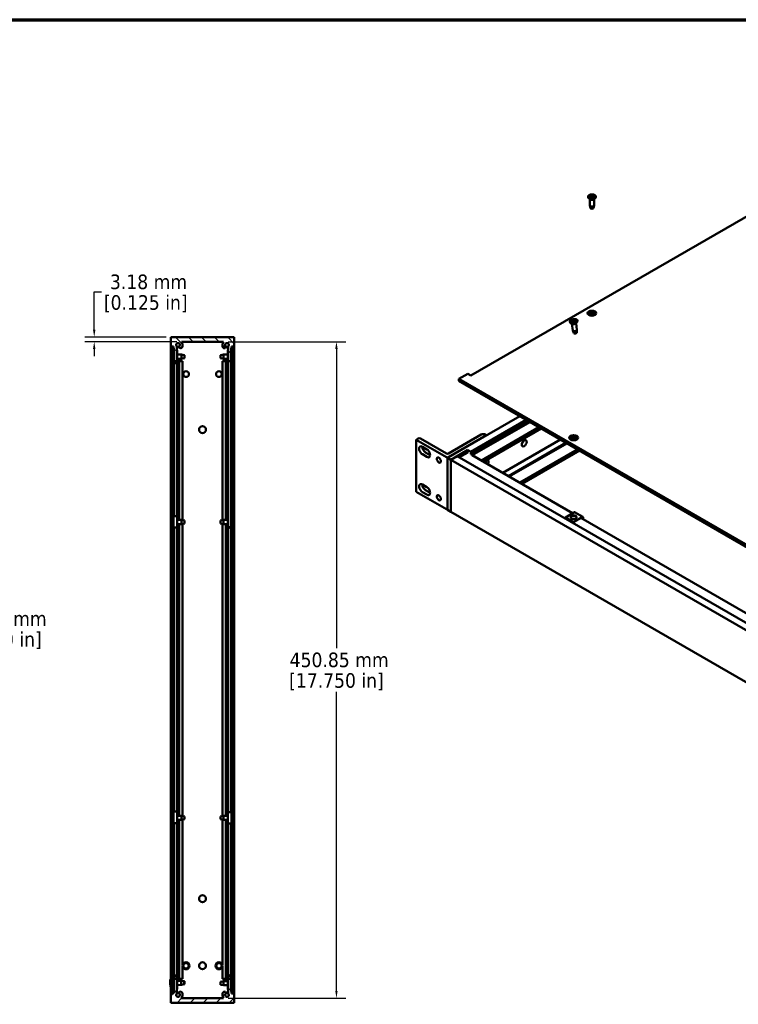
# Model space of a CAD drawing. Header units: millimetres. Extents: x 25 to 1702, y 51 to 1067.
# Tile 8 of 10: x 715 to 1208, y 391 to 1067. Entities that reach past the tile are written whole.
import ezdxf

# ---------------------------------------------------------------- set-up
doc = ezdxf.new("R2010")
doc.units = ezdxf.units.MM
doc.header["$LTSCALE"] = 2
for name, color, linetype, lineweight in [('Border (ANSI)', 7, 'Continuous', 70), ('Dimension (ANSI)', 7, 'Continuous', 25), ('Hatch (ANSI)', 7, 'Continuous', 18), ('Visible (ANSI)', 7, 'Continuous', 50)]:
    doc.layers.add(name, color=color, linetype=linetype, lineweight=lineweight)
doc.styles.add('Note Text (ANSI)', font='tahoma.ttf')
doc.dimstyles.new('Default - mm (ANSI)', dxfattribs={"dimscale": 2, "dimtxt": 5, "dimasz": 2.5, "dimexe": 3.175, "dimexo": 1.6002, "dimgap": 0.8, "dimtad": 0, "dimtih": 1, "dimtoh": 1, "dimrnd": 1e-08, "dimzin": 0, "dimdsep": 46, "dimtxsty": 'Note Text (ANSI)', "dimcen": 0.09, "dimdle": 10, "dimclrd": 256, "dimclre": 256, "dimclrt": 256, "dimadec": 1, "dimazin": 0, "dimtfac": 0.6096, "dimtofl": 0, "dimtmove": 0, "dimatfit": 3, "dimldrblk": 'Filled-1', "dimfxl": 1, "dimtolj": 1, "dimtzin": 0, "dimlwd": -1, "dimlwe": -1, "dimarcsym": 0})

# ---------------------------------------------------------------- blocks, each defined once
blk = doc.blocks.new('*D10')
at = {"layer": 'Defpoints', "color": 0, "transparency": 16777216}
for p in [(593.21, 848.8), (593.21, 391.6), (697.21, 391.6)]:
    blk.add_point(p, dxfattribs=at)
at = {"layer": 'Dimension (ANSI)', "transparency": 16777216}
for p, q in [((596.41, 848.8), (703.56, 848.8)), ((697.21, 843.8), (697.21, 663.46)), ((697.21, 396.6), (697.21, 633.56)), ((596.41, 391.6), (703.56, 391.6))]:
    blk.add_line(p, q, dxfattribs=at)
for points in [[(696.37, 843.8), (698.04, 843.8), (697.21, 848.8)], [(696.37, 396.6), (698.04, 396.6), (697.21, 391.6)]]:
    blk.add_solid(points, dxfattribs=at)
at = {"layer": 'Dimension (ANSI)', "transparency": 16777216, "char_height": 10, "attachment_point": 5, "style": 'Note Text (ANSI)'}
for s, insert in [('\\A1; 457.20 mm', (697.21, 655.32)), ('\\A1;[18.000 in]', (697.21, 640.37))]:
    blk.add_mtext(s, dxfattribs=dict(at, insert=insert))
blk = doc.blocks.new('Filled-1')
at = {"color": 0}
for p, q in [((0, 0), (-1, 0.33)), ((-1, 0.33), (-1, -0.33)), ((-1, 0), (0, 0)), ((-1, -0.33), (0, 0))]:
    blk.add_line(p, q, dxfattribs=at)
at = {"color": 0, "flags": 128}
blk.add_lwpolyline([(-1, -0.33), (0, 0), (-1, 0.33), (-1, -0.33)], dxfattribs=at)
at = {"color": 0}
blk.add_solid([(-1, -0.33), (0, 0), (-1, 0.33), (-1, -0.33)], dxfattribs=at)
blk = doc.blocks.new('*D17')
at = {"layer": 'Defpoints', "color": 0, "transparency": 16777216}
for p in [(854.62, 845.62), (854.62, 394.77), (932.15, 394.77)]:
    blk.add_point(p, dxfattribs=at)
at = {"layer": 'Dimension (ANSI)', "transparency": 16777216}
for p, q in [((857.82, 845.62), (938.5, 845.62)), ((932.15, 840.62), (932.15, 635.17)), ((932.15, 399.77), (932.15, 605.23)), ((857.82, 394.77), (938.5, 394.77))]:
    blk.add_line(p, q, dxfattribs=at)
for points in [[(931.32, 840.62), (932.98, 840.62), (932.15, 845.62)], [(931.32, 399.77), (932.98, 399.77), (932.15, 394.77)]]:
    blk.add_solid(points, dxfattribs=at)
at = {"layer": 'Dimension (ANSI)', "transparency": 16777216, "char_height": 10, "attachment_point": 5, "style": 'Note Text (ANSI)'}
for s, insert in [('\\A1; 450.85 mm', (932.15, 627.02)), ('\\A1;[17.750 in]', (932.15, 612.06))]:
    blk.add_mtext(s, dxfattribs=dict(at, insert=insert))
blk = doc.blocks.new('*D19')
at = {"layer": 'Defpoints', "color": 0, "transparency": 16777216}
for p in [(765.77, 845.62), (818.3, 848.8), (825.67, 845.62)]:
    blk.add_point(p, dxfattribs=at)
at = {"layer": 'Dimension (ANSI)', "transparency": 16777216}
for p, q in [((765.77, 853.8), (765.77, 879.83)), ((765.77, 879.83), (770.77, 879.83)), ((815.1, 848.8), (759.42, 848.8)), ((822.47, 845.62), (759.42, 845.62)), ((765.77, 840.62), (765.77, 835.62))]:
    blk.add_line(p, q, dxfattribs=at)
for points in [[(764.94, 853.8), (766.61, 853.8), (765.77, 848.8)], [(764.94, 840.62), (766.61, 840.62), (765.77, 845.62)]]:
    blk.add_solid(points, dxfattribs=at)
at = {"layer": 'Dimension (ANSI)', "transparency": 16777216, "char_height": 10, "attachment_point": 5, "style": 'Note Text (ANSI)'}
for s, insert in [('\\A1; 3.18 mm', (801.18, 886.66)), ('\\A1;[0.125 in]', (801.18, 871.69))]:
    blk.add_mtext(s, dxfattribs=dict(at, insert=insert))
blk = doc.blocks.new('Borders Default Border')
at = {"layer": 'Border (ANSI)', "flags": 128}
blk.add_lwpolyline([(12.7, 25.4), (12.7, 533.4), (850.9, 533.4), (850.9, 25.4), (12.7, 25.4)], dxfattribs=at)

msp = doc.modelspace()

# ---------------------------------------------------------------- hatches: boundary and pattern name
at = {"layer": 'Hatch (ANSI)'}
h = msp.add_hatch(dxfattribs=at)
h.set_pattern_fill('ANSI31', color=256, scale=50.8, angle=-90, style=0)
h.set_pattern_definition([(315, (0, 0), (4.490128, 4.490128), [])])
edge = h.paths.add_edge_path()
edge.add_line((859.783, 841.177), (860.164, 841.177))
edge.add_line((860.164, 841.177), (860.164, 842.447))
edge.add_line((860.164, 842.447), (861.993, 842.447))
edge.add_line((861.993, 842.447), (861.993, 848.797))
edge.add_line((861.993, 848.797), (818.305, 848.797))
edge.add_line((818.305, 848.797), (818.305, 842.447))
edge.add_line((818.305, 842.447), (820.133, 842.447))
edge.add_line((820.133, 842.447), (820.133, 841.177))
edge.add_line((820.133, 841.177), (820.514, 841.177))
edge.add_line((820.514, 841.177), (820.514, 832.287))
edge.add_line((820.514, 832.287), (822.546, 832.287))
edge.add_line((822.546, 832.287), (822.546, 842.476))
edge.add_ellipse((823.346, 843.463), major_axis=(-0.8, -0.986), ratio=1, start_angle=91.58551, end_angle=360, ccw=False)
edge.add_ellipse((825.112, 842.112), major_axis=(-0.757, 0.578), ratio=1, start_angle=0, end_angle=179.921754)
edge.add_ellipse((823.346, 843.463), major_axis=(2.522, -1.929), ratio=1, start_angle=0, end_angle=80.249571)
edge.add_line((825.674, 845.622), (854.623, 845.622))
edge.add_ellipse((856.95, 843.462), major_axis=(-2.327, 2.16), ratio=1, start_angle=0, end_angle=80.278953)
edge.add_ellipse((855.185, 842.111), major_axis=(-0.757, -0.579), ratio=1, start_angle=0, end_angle=52.584896)
edge.add_ellipse((855.185, 842.112), major_axis=(0, -0.953), ratio=1, start_angle=0, end_angle=127.405928)
edge.add_ellipse((856.951, 843.463), major_axis=(-1.009, -0.771), ratio=1, start_angle=91.644194, end_angle=360, ccw=False)
edge.add_line((857.751, 842.476), (857.751, 832.287))
edge.add_line((857.751, 832.287), (859.783, 832.287))
edge.add_line((859.783, 832.287), (859.783, 841.177))
h = msp.add_hatch(dxfattribs=at)
h.set_pattern_fill('ANSI31', color=256, scale=50.8, angle=-15, style=0)
h.set_pattern_definition([(30, (0, 0), (-3.175, 5.49926), [])])
h.paths.add_polyline_path([(818.305, 398.697), (820.105, 398.697), (820.105, 841.697), (818.305, 841.697)])
h = msp.add_hatch(dxfattribs=at)
h.set_pattern_fill('ANSI31', color=256, scale=50.8, angle=-75, style=0)
h.set_pattern_definition([(330, (0, 0), (3.175, 5.49926), [])])
h.paths.add_polyline_path([(861.993, 841.697), (860.193, 841.697), (860.193, 398.697), (861.993, 398.697)])
h = msp.add_hatch(dxfattribs=at)
h.set_pattern_fill('ANSI31', color=256, scale=50.8, style=0)
h.set_pattern_definition([(45, (0, 0), (-4.49013, 4.49013), [])])
edge = h.paths.add_edge_path()
edge.add_line((860.164, 399.217), (859.783, 399.217))
edge.add_line((859.783, 399.217), (859.783, 408.107))
edge.add_line((859.783, 408.107), (857.751, 408.107))
edge.add_line((857.751, 408.107), (857.751, 397.917))
edge.add_ellipse((856.951, 396.931), major_axis=(0.8, 0.986), ratio=1, start_angle=91.644194, end_angle=360, ccw=False)
edge.add_ellipse((855.185, 398.281), major_axis=(0.757, -0.579), ratio=1, start_angle=0, end_angle=127.405928)
edge.add_ellipse((855.185, 398.282), major_axis=(0, 0.952), ratio=1, start_angle=0, end_angle=52.584896)
edge.add_ellipse((856.95, 396.931), major_axis=(-2.522, 1.929), ratio=1, start_angle=0, end_angle=80.278953)
edge.add_line((854.623, 394.772), (825.674, 394.772))
edge.add_ellipse((823.346, 396.931), major_axis=(2.328, -2.159), ratio=1, start_angle=0, end_angle=80.249571)
edge.add_ellipse((825.112, 398.281), major_axis=(0.757, 0.579), ratio=1, start_angle=0, end_angle=179.921754)
edge.add_ellipse((823.346, 396.931), major_axis=(1.008, 0.773), ratio=1, start_angle=91.58551, end_angle=360, ccw=False)
edge.add_line((822.546, 397.917), (822.546, 408.107))
edge.add_line((822.546, 408.107), (820.514, 408.107))
edge.add_line((820.514, 408.107), (820.514, 399.217))
edge.add_line((820.514, 399.217), (820.133, 399.217))
edge.add_line((820.133, 399.217), (820.133, 397.947))
edge.add_line((820.133, 397.947), (818.305, 397.947))
edge.add_line((818.305, 397.947), (818.305, 391.597))
edge.add_line((818.305, 391.597), (861.993, 391.597))
edge.add_line((861.993, 391.597), (861.993, 397.947))
edge.add_line((861.993, 397.947), (860.164, 397.947))
edge.add_line((860.164, 397.947), (860.164, 399.217))

# ---------------------------------------------------------------- linework, layer by layer
at = {"layer": 'Visible (ANSI)'}
for p, q in [((1325.557, 996.156), (1024.541, 822.365)), ((1104.947, 945.276), (1104.947, 945.143)), ((1106.517, 943.399), (1105.476, 944.214)), ((1106.157, 945.165), (1107.211, 945.136)), ((1106.168, 945.428), (1107.223, 945.427)), ((1106.239, 943.616), (1106.239, 939.22)), ((1107.398, 944.413), (1107.399, 945.022)), ((1107.399, 945.024), (1107.412, 944.429)), ((1107.471, 946.145), (1107.42, 945.536)), ((1107.458, 944.483), (1107.456, 944.425)), ((1107.852, 944.407), (1107.903, 945.015)), ((1107.908, 945.036), (1107.924, 946.049)), ((1107.925, 946.138), (1107.924, 945.529)), ((1109.156, 945.123), (1108.1, 945.124)), ((1109.167, 945.386), (1108.112, 945.415)), ((1108.807, 943.399), (1109.847, 944.214)), ((1109.084, 943.616), (1109.084, 939.22)), ((1110.376, 945.276), (1110.376, 945.143)), ((1106.668, 937.417), (1106.253, 939.104)), ((1108.655, 937.417), (1109.07, 939.104)), ((1092.403, 859.414), (1092.421, 859.277)), ((1093.589, 859.684), (1094.632, 859.845)), ((1093.626, 859.451), (1094.673, 859.587)), ((1094.746, 860.514), (1094.807, 859.97)), ((1094.757, 860.428), (1094.916, 859.336)), ((1094.99, 858.979), (1094.879, 859.515)), ((1095.196, 860.577), (1095.306, 860.041)), ((1095.44, 859.043), (1095.379, 859.586)), ((1096.559, 860.105), (1095.513, 859.97)), ((1096.596, 859.872), (1095.554, 859.712)), ((1096.552, 858.129), (1097.524, 859.247)), ((1097.783, 860.142), (1097.801, 860.005)), ((1094.124, 857.8), (1092.89, 858.62)), ((1093.905, 857.946), (1094.534, 853.3)), ((1095.207, 851.508), (1094.556, 853.214)), ((1096.724, 858.327), (1097.353, 853.682)), ((1097.181, 851.775), (1097.355, 853.592)), ((861.993, 848.797), (818.305, 848.797)), ((818.305, 848.797), (818.305, 842.447)), ((825.674, 845.622), (854.623, 845.622)), ((861.993, 842.447), (861.993, 848.797)), ((818.305, 841.697), (818.305, 842.447)), ((818.305, 842.447), (820.133, 842.447)), ((820.105, 841.697), (818.305, 841.697)), ((818.305, 841.697), (818.305, 398.697)), ((820.105, 398.697), (820.105, 841.697)), ((820.133, 842.447), (820.133, 841.177)), ((820.133, 841.177), (820.514, 841.177)), ((820.258, 839.73), (820.258, 831.924)), ((820.514, 839.73), (820.258, 839.73)), ((820.514, 841.177), (820.514, 832.287)), ((822.546, 832.287), (822.546, 842.476)), ((822.77, 839.73), (822.546, 839.73)), ((822.77, 839.73), (822.77, 831.924)), ((857.527, 839.597), (857.527, 839.342)), ((857.527, 831.196), (857.527, 839.342)), ((857.751, 842.476), (857.751, 832.287)), ((859.783, 841.177), (860.164, 841.177)), ((859.783, 832.287), (859.783, 841.177)), ((860.039, 839.597), (860.039, 839.342)), ((860.039, 839.342), (860.039, 831.196)), ((860.164, 841.177), (860.164, 842.447)), ((860.164, 842.447), (861.993, 842.447)), ((861.993, 841.697), (860.193, 841.697)), ((860.193, 841.697), (860.193, 398.697)), ((861.993, 842.447), (861.993, 841.697)), ((861.993, 398.697), (861.993, 841.697)), ((820.105, 836.819), (820.258, 836.819)), ((820.105, 833.974), (820.258, 833.974)), ((820.133, 832.297), (820.105, 832.297)), ((820.258, 832.297), (820.133, 832.297)), ((820.133, 832.297), (820.133, 723.219)), ((820.258, 831.063), (820.258, 831.924)), ((820.258, 831.924), (820.514, 831.924)), ((820.514, 832.287), (822.546, 832.287)), ((820.514, 832.287), (820.514, 831.924)), ((820.514, 831.924), (820.514, 831.063)), ((822.514, 832.287), (822.514, 831.924)), ((822.514, 831.063), (822.514, 831.924)), ((822.514, 831.924), (822.77, 831.924)), ((822.77, 836.819), (825.721, 836.819)), ((822.77, 833.974), (825.721, 833.974)), ((824.159, 832.297), (822.77, 832.297)), ((822.77, 831.924), (822.77, 831.063)), ((824.159, 832.297), (825.869, 832.297)), ((824.159, 832.297), (824.159, 723.219)), ((825.721, 833.974), (825.721, 836.819)), ((827.83, 836.4), (825.721, 836.819)), ((827.83, 834.393), (825.721, 833.974)), ((825.869, 832.297), (826.521, 832.297)), ((826.521, 832.297), (826.521, 723.06)), ((827.83, 836.4), (827.83, 834.393)), ((852.468, 836.4), (854.576, 836.819)), ((852.468, 834.393), (852.468, 836.4)), ((852.468, 834.393), (854.576, 833.974)), ((853.775, 832.297), (854.428, 832.297)), ((853.775, 832.297), (853.775, 723.06)), ((854.428, 832.297), (855.185, 832.297)), ((854.576, 836.819), (854.576, 833.974)), ((857.527, 836.819), (854.576, 836.819)), ((857.527, 833.974), (854.576, 833.974)), ((855.185, 832.297), (856.138, 832.297)), ((857.527, 832.297), (856.138, 832.297)), ((856.138, 832.297), (856.138, 723.219)), ((857.751, 832.287), (859.783, 832.287)), ((857.783, 832.287), (857.783, 831.196)), ((859.783, 831.196), (859.783, 832.287)), ((860.193, 836.819), (860.039, 836.819)), ((860.193, 833.974), (860.039, 833.974)), ((860.164, 832.297), (860.039, 832.297)), ((860.193, 832.297), (860.164, 832.297)), ((860.164, 832.297), (860.164, 723.219)), ((820.514, 830.983), (820.514, 725.892)), ((822.546, 830.988), (822.546, 725.891)), ((857.783, 831.196), (857.527, 831.196)), ((857.751, 831.196), (857.751, 725.01)), ((859.783, 831.196), (859.783, 725.01)), ((860.039, 831.196), (859.783, 831.196)), ((1022.296, 823.661), (1016.18, 820.13)), ((1016.18, 820.13), (1308.78, 651.196)), ((1016.18, 820.13), (1016.18, 818.66)), ((1308.78, 649.727), (1016.18, 818.66)), ((1024.541, 822.365), (1022.296, 823.661)), ((1058.043, 794.49), (1008.384, 765.819)), ((1062.533, 791.898), (1024.541, 769.963)), ((1063.826, 791.151), (1024.541, 768.47)), ((1064.724, 790.633), (1025.439, 767.951)), ((1064.994, 790.477), (1025.439, 767.64)), ((1071.28, 786.848), (1031.725, 764.011)), ((1072.717, 786.018), (1033.169, 763.186)), ((988.369, 779.151), (986.831, 778.263)), ((986.831, 778.263), (986.831, 742.582)), ((986.831, 778.263), (1007.677, 766.228)), ((1007.677, 768.82), (989.783, 779.151)), ((1031.665, 781.853), (1009.091, 768.82)), ((1009.091, 766.228), (1035.325, 781.374)), ((1035.325, 781.374), (1034.494, 781.853)), ((1085.969, 778.367), (1046.421, 755.534)), ((1095.525, 779.459), (1093.452, 778.263)), ((1096.362, 779.245), (1094.283, 778.045)), ((991.155, 773.48), (994.245, 771.696)), ((1010.629, 764.523), (1022.296, 771.259)), ((1022.296, 771.259), (1024.541, 769.963)), ((1022.296, 771.259), (1022.296, 769.455)), ((1089.801, 776.155), (1050.254, 753.322)), ((1090.405, 775.806), (1050.857, 752.973)), ((1097.61, 771.646), (1058.063, 748.813)), ((994.245, 766.511), (991.155, 768.295)), ((993.4, 769.592), (996.49, 767.808)), ((1008.384, 765.819), (1010.629, 764.523)), ((1008.384, 730.148), (1008.384, 765.819)), ((1015.119, 767.116), (1010.629, 764.523)), ((1010.629, 728.852), (1010.629, 764.523)), ((1010.629, 764.523), (1010.629, 728.852)), ((1010.629, 764.523), (1304.29, 594.978)), ((1015.119, 767.116), (1308.78, 597.57)), ((1022.296, 769.455), (1016.682, 766.213)), ((1024.541, 769.963), (1024.541, 768.47)), ((1024.541, 768.47), (1025.439, 767.951)), ((1025.439, 767.951), (1025.439, 767.64)), ((1025.439, 767.64), (1031.725, 764.011)), ((1025.446, 767.644), (1094.307, 727.887)), ((1036.336, 763.97), (1035.565, 764.568)), ((1099.047, 770.816), (1059.499, 747.984)), ((991.155, 747.556), (994.245, 745.772)), ((986.831, 742.582), (1007.677, 730.547)), ((994.245, 740.588), (991.155, 742.372)), ((993.4, 743.668), (996.49, 741.884)), ((820.258, 718.02), (820.258, 725.865)), ((822.77, 718.02), (822.77, 725.865)), ((857.527, 726.854), (857.751, 726.854)), ((857.527, 719.073), (857.527, 726.854)), ((857.783, 725.01), (857.783, 719.073)), ((859.783, 726.854), (860.039, 726.854)), ((859.783, 719.073), (859.783, 725.01)), ((860.039, 726.854), (860.039, 719.073)), ((1010.629, 728.852), (1008.384, 730.148)), ((1010.629, 728.852), (1304.29, 559.307)), ((1095.121, 728.37), (1089.438, 724.998)), ((1095.064, 721.837), (1089.438, 724.998)), ((1089.438, 724.998), (1089.438, 724.789)), ((1095.064, 721.628), (1089.438, 724.789)), ((1095.064, 721.837), (1100.748, 725.21)), ((1100.748, 725.001), (1095.064, 721.628)), ((1101.363, 725.279), (1095.736, 728.44)), ((1100.037, 724.579), (1237.935, 644.964)), ((820.105, 723.219), (820.258, 723.219)), ((820.105, 720.374), (820.258, 720.374)), ((820.133, 720.374), (820.133, 520.019)), ((820.258, 717.728), (820.258, 718.02)), ((820.514, 717.728), (820.258, 717.728)), ((820.514, 718.02), (820.514, 717.98)), ((820.514, 717.98), (820.514, 522.847)), ((822.514, 717.98), (822.514, 718.02)), ((822.546, 717.98), (822.546, 522.844)), ((822.77, 717.728), (822.546, 717.728)), ((822.77, 723.219), (825.721, 723.219)), ((822.77, 720.374), (825.721, 720.374)), ((822.77, 718.02), (822.77, 717.728)), ((824.159, 720.374), (824.159, 520.019)), ((825.721, 720.374), (825.721, 723.219)), ((827.83, 722.8), (825.721, 723.219)), ((827.83, 720.793), (825.721, 720.374)), ((826.521, 720.533), (826.521, 519.86)), ((827.83, 722.8), (827.83, 720.793)), ((852.468, 722.8), (854.576, 723.219)), ((852.468, 720.793), (852.468, 722.8)), ((852.468, 720.793), (854.576, 720.374)), ((853.775, 720.533), (853.775, 519.86)), ((854.576, 723.219), (854.576, 720.374)), ((857.527, 723.219), (854.576, 723.219)), ((857.527, 720.374), (854.576, 720.374)), ((856.138, 720.374), (856.138, 520.019)), ((857.527, 719.073), (857.527, 716.739)), ((857.751, 717.747), (857.751, 522.522)), ((859.783, 717.701), (859.783, 522.522)), ((860.193, 723.219), (860.039, 723.219)), ((860.193, 720.374), (860.039, 720.374)), ((860.039, 719.073), (860.039, 716.739)), ((860.164, 720.374), (860.164, 520.019)), ((1095.064, 721.628), (1095.064, 721.837)), ((820.258, 514.963), (820.258, 522.794)), ((822.77, 514.963), (822.77, 522.794)), ((857.527, 522.522), (857.527, 514.672)), ((857.527, 522.522), (860.039, 522.522)), ((860.039, 522.522), (860.039, 514.672)), ((820.105, 520.019), (820.258, 520.019)), ((820.105, 517.174), (820.258, 517.174)), ((820.133, 517.174), (820.133, 408.097)), ((820.258, 514.399), (820.258, 514.963)), ((820.514, 514.399), (820.258, 514.399)), ((820.514, 514.963), (820.514, 514.878)), ((820.514, 514.878), (820.514, 409.885)), ((822.514, 514.878), (822.514, 514.963)), ((822.546, 514.878), (822.546, 409.841)), ((822.77, 514.399), (822.546, 514.399)), ((822.77, 520.019), (825.721, 520.019)), ((822.77, 517.174), (825.721, 517.174)), ((822.77, 514.963), (822.77, 514.399)), ((824.159, 517.174), (824.159, 408.097)), ((825.721, 517.174), (825.721, 520.019)), ((827.83, 519.6), (825.721, 520.019)), ((827.83, 517.593), (825.721, 517.174)), ((826.521, 517.333), (826.521, 417.612)), ((827.83, 519.6), (827.83, 517.593)), ((852.468, 519.6), (854.576, 520.019)), ((852.468, 517.593), (852.468, 519.6)), ((852.468, 517.593), (854.576, 517.174)), ((853.775, 517.333), (853.775, 417.659)), ((854.576, 520.019), (854.576, 517.174)), ((857.527, 520.019), (854.576, 520.019)), ((857.527, 517.174), (854.576, 517.174)), ((856.138, 517.174), (856.138, 408.097)), ((860.039, 514.672), (857.527, 514.672)), ((857.751, 514.672), (857.751, 409.957)), ((859.783, 514.672), (859.783, 410.001)), ((860.193, 520.019), (860.039, 520.019)), ((860.193, 517.174), (860.039, 517.174)), ((860.164, 517.174), (860.164, 408.097)), ((861.993, 429.697), (862.005, 429.697)), ((862.005, 392.597), (862.005, 429.697)), ((826.521, 416.381), (826.521, 408.097)), ((853.775, 416.334), (853.775, 408.097)), ((818.211, 407.71), (818.305, 407.713)), ((820.105, 408.097), (820.133, 408.097)), ((820.105, 406.482), (820.258, 406.487)), ((820.133, 408.097), (820.258, 408.097)), ((820.258, 400.976), (820.258, 409.125)), ((820.514, 409.125), (820.514, 408.107)), ((822.546, 408.107), (820.514, 408.107)), ((820.514, 408.107), (820.514, 399.217)), ((822.514, 408.107), (822.514, 409.125)), ((822.546, 397.917), (822.546, 408.107)), ((822.77, 409.125), (822.77, 400.976)), ((822.77, 408.097), (824.159, 408.097)), ((822.77, 406.573), (825.607, 406.67)), ((825.869, 408.097), (824.159, 408.097)), ((827.714, 406.323), (825.612, 406.67)), ((826.521, 408.097), (825.869, 408.097)), ((852.468, 406), (854.576, 406.419)), ((852.468, 403.993), (852.468, 406)), ((854.428, 408.097), (853.775, 408.097)), ((855.185, 408.097), (854.428, 408.097)), ((854.576, 406.419), (854.576, 403.574)), ((857.527, 406.419), (854.576, 406.419)), ((856.138, 408.097), (855.185, 408.097)), ((856.138, 408.097), (857.527, 408.097)), ((857.527, 401.1), (857.527, 409.242)), ((859.783, 408.107), (857.751, 408.107)), ((857.751, 408.107), (857.751, 397.917)), ((857.783, 409.242), (857.783, 408.107)), ((859.783, 408.107), (859.783, 409.242)), ((859.783, 399.217), (859.783, 408.107)), ((860.039, 409.242), (860.039, 401.1)), ((860.039, 408.097), (860.164, 408.097)), ((860.193, 406.419), (860.039, 406.419)), ((860.164, 408.097), (860.193, 408.097)), ((820.105, 403.635), (820.258, 403.64)), ((820.514, 399.217), (820.133, 399.217)), ((820.133, 399.217), (820.133, 397.947)), ((820.258, 400.976), (820.258, 400.868)), ((820.514, 400.976), (820.258, 400.976)), ((820.258, 400.868), (820.514, 400.868)), ((822.77, 400.976), (822.546, 400.976)), ((822.546, 400.868), (822.77, 400.868)), ((822.77, 403.727), (825.705, 403.827)), ((822.77, 400.976), (822.77, 400.868)), ((827.783, 404.318), (825.709, 403.828)), ((852.468, 403.993), (854.576, 403.574)), ((857.527, 403.574), (854.576, 403.574)), ((857.751, 401.1), (857.527, 401.1)), ((857.527, 400.751), (857.527, 401.1)), ((857.527, 400.751), (857.751, 400.751)), ((860.039, 401.1), (859.783, 401.1)), ((859.783, 400.751), (860.039, 400.751)), ((860.164, 399.217), (859.783, 399.217)), ((860.193, 403.574), (860.039, 403.574)), ((860.039, 400.751), (860.039, 401.1)), ((860.164, 397.947), (860.164, 399.217)), ((818.305, 397.947), (818.305, 398.697)), ((818.305, 398.697), (820.105, 398.697)), ((820.133, 397.947), (818.305, 397.947)), ((818.305, 397.947), (818.305, 391.597)), ((854.623, 394.772), (825.674, 394.772)), ((861.993, 397.947), (860.164, 397.947)), ((860.193, 398.697), (861.993, 398.697)), ((861.993, 398.697), (861.993, 397.947)), ((861.993, 391.597), (861.993, 397.947)), ((862.005, 392.597), (862.005, 391.597)), ((818.305, 391.597), (861.993, 391.597)), ((861.993, 391.597), (862.005, 391.597))]:
    msp.add_line(p, q, dxfattribs=at)
at = {"layer": 'Visible (ANSI)', "flags": 128}
for points in [[(1106.168, 945.428), (1106.172, 945.428), (1106.176, 945.427), (1106.18, 945.427), (1106.185, 945.426), (1106.189, 945.426), (1106.193, 945.425), (1106.197, 945.424), (1106.201, 945.423), (1106.205, 945.421), (1106.209, 945.42), (1106.212, 945.418), (1106.216, 945.417), (1106.22, 945.415), (1106.223, 945.413), (1106.227, 945.41), (1106.23, 945.408), (1106.233, 945.406), (1106.236, 945.403), (1106.239, 945.401), (1106.241, 945.398), (1106.244, 945.395), (1106.246, 945.392), (1106.249, 945.389), (1106.251, 945.386)], [(1106.389, 945.159), (1106.384, 945.168), (1106.378, 945.177), (1106.373, 945.186), (1106.367, 945.195), (1106.361, 945.204), (1106.356, 945.213), (1106.35, 945.222), (1106.345, 945.232), (1106.339, 945.241), (1106.333, 945.25), (1106.328, 945.26), (1106.322, 945.269), (1106.316, 945.279), (1106.31, 945.288), (1106.304, 945.298), (1106.299, 945.307), (1106.293, 945.317), (1106.287, 945.327), (1106.281, 945.336), (1106.275, 945.346), (1106.269, 945.356), (1106.263, 945.366), (1106.257, 945.376), (1106.251, 945.386)], [(1107.398, 944.413), (1107.398, 944.414), (1107.398, 944.416), (1107.398, 944.417), (1107.398, 944.418), (1107.398, 944.419), (1107.398, 944.42), (1107.398, 944.421), (1107.398, 944.422), (1107.398, 944.423), (1107.398, 944.424), (1107.398, 944.425), (1107.398, 944.426), (1107.398, 944.427), (1107.398, 944.427), (1107.398, 944.428), (1107.398, 944.428), (1107.398, 944.429), (1107.398, 944.429), (1107.398, 944.429), (1107.398, 944.43), (1107.398, 944.43), (1107.398, 944.43), (1107.398, 944.43), (1107.398, 944.43)], [(1107.854, 944.424), (1107.626, 944.417), (1107.398, 944.43)], [(1107.468, 946.055), (1107.467, 945.964), (1107.467, 945.876), (1107.466, 945.79), (1107.466, 945.707), (1107.465, 945.627), (1107.465, 945.55), (1107.464, 945.475), (1107.464, 945.402), (1107.463, 945.332), (1107.463, 945.263), (1107.463, 945.197), (1107.462, 945.132), (1107.462, 945.069), (1107.461, 945.009), (1107.461, 944.949), (1107.461, 944.892), (1107.46, 944.836), (1107.46, 944.781), (1107.46, 944.728), (1107.459, 944.676), (1107.459, 944.626), (1107.459, 944.577), (1107.458, 944.529), (1107.458, 944.483)], [(1107.468, 946.055), (1107.468, 946.06), (1107.468, 946.064), (1107.468, 946.068), (1107.468, 946.073), (1107.468, 946.077), (1107.468, 946.081), (1107.468, 946.085), (1107.468, 946.089), (1107.468, 946.093), (1107.469, 946.097), (1107.469, 946.101), (1107.469, 946.106), (1107.469, 946.109), (1107.469, 946.113), (1107.469, 946.117), (1107.469, 946.12), (1107.47, 946.124), (1107.47, 946.127), (1107.47, 946.13), (1107.47, 946.133), (1107.47, 946.137), (1107.47, 946.139), (1107.471, 946.142), (1107.471, 946.145)], [(1107.925, 946.138), (1107.925, 946.136), (1107.925, 946.133), (1107.925, 946.13), (1107.925, 946.127), (1107.925, 946.124), (1107.925, 946.121), (1107.925, 946.117), (1107.925, 946.114), (1107.925, 946.11), (1107.925, 946.107), (1107.925, 946.103), (1107.925, 946.099), (1107.925, 946.095), (1107.925, 946.091), (1107.925, 946.087), (1107.925, 946.083), (1107.925, 946.079), (1107.925, 946.075), (1107.925, 946.071), (1107.925, 946.066), (1107.924, 946.062), (1107.924, 946.057), (1107.924, 946.053), (1107.924, 946.049)], [(1109.084, 945.346), (1109.078, 945.336), (1109.072, 945.327), (1109.066, 945.317), (1109.06, 945.307), (1109.054, 945.298), (1109.048, 945.288), (1109.042, 945.278), (1109.036, 945.269), (1109.03, 945.26), (1109.024, 945.25), (1109.018, 945.241), (1109.013, 945.232), (1109.007, 945.222), (1109.001, 945.213), (1108.995, 945.204), (1108.99, 945.195), (1108.984, 945.186), (1108.979, 945.177), (1108.973, 945.168), (1108.967, 945.159), (1108.962, 945.15), (1108.956, 945.141), (1108.951, 945.132), (1108.945, 945.123)], [(1109.084, 945.346), (1109.086, 945.349), (1109.088, 945.352), (1109.09, 945.355), (1109.093, 945.358), (1109.096, 945.361), (1109.099, 945.363), (1109.101, 945.366), (1109.104, 945.368), (1109.108, 945.37), (1109.111, 945.372), (1109.115, 945.374), (1109.118, 945.376), (1109.122, 945.378), (1109.126, 945.379), (1109.13, 945.38), (1109.133, 945.382), (1109.137, 945.383), (1109.141, 945.383), (1109.146, 945.384), (1109.15, 945.385), (1109.154, 945.385), (1109.158, 945.386), (1109.163, 945.386), (1109.167, 945.386)], [(1093.589, 859.684), (1093.593, 859.684), (1093.597, 859.685), (1093.602, 859.685), (1093.606, 859.685), (1093.61, 859.685), (1093.615, 859.685), (1093.619, 859.684), (1093.623, 859.684), (1093.627, 859.683), (1093.631, 859.682), (1093.635, 859.681), (1093.639, 859.68), (1093.643, 859.678), (1093.646, 859.677), (1093.65, 859.675), (1093.654, 859.673), (1093.657, 859.671), (1093.66, 859.669), (1093.663, 859.667), (1093.666, 859.664), (1093.669, 859.662), (1093.672, 859.659), (1093.675, 859.656), (1093.677, 859.653)], [(1093.817, 859.476), (1093.811, 859.483), (1093.806, 859.49), (1093.8, 859.497), (1093.794, 859.504), (1093.789, 859.512), (1093.783, 859.519), (1093.777, 859.526), (1093.772, 859.533), (1093.766, 859.541), (1093.76, 859.548), (1093.754, 859.555), (1093.749, 859.563), (1093.743, 859.57), (1093.737, 859.577), (1093.731, 859.585), (1093.725, 859.592), (1093.719, 859.6), (1093.713, 859.607), (1093.707, 859.615), (1093.701, 859.622), (1093.695, 859.63), (1093.689, 859.638), (1093.683, 859.645), (1093.677, 859.653)], [(1094.757, 860.428), (1094.756, 860.432), (1094.756, 860.437), (1094.755, 860.441), (1094.755, 860.445), (1094.754, 860.449), (1094.753, 860.454), (1094.753, 860.457), (1094.752, 860.461), (1094.752, 860.465), (1094.751, 860.469), (1094.751, 860.473), (1094.75, 860.477), (1094.75, 860.481), (1094.749, 860.485), (1094.749, 860.488), (1094.748, 860.491), (1094.748, 860.494), (1094.747, 860.498), (1094.747, 860.501), (1094.747, 860.504), (1094.746, 860.506), (1094.746, 860.509), (1094.746, 860.511), (1094.746, 860.514)], [(1095.439, 859.056), (1095.214, 859.015), (1094.987, 858.992)], [(1095.196, 860.577), (1095.196, 860.575), (1095.196, 860.573), (1095.197, 860.57), (1095.197, 860.567), (1095.198, 860.565), (1095.199, 860.561), (1095.199, 860.558), (1095.2, 860.555), (1095.2, 860.552), (1095.201, 860.549), (1095.201, 860.545), (1095.202, 860.541), (1095.203, 860.537), (1095.203, 860.533), (1095.204, 860.529), (1095.204, 860.525), (1095.205, 860.522), (1095.206, 860.518), (1095.206, 860.514), (1095.207, 860.509), (1095.207, 860.505), (1095.208, 860.501), (1095.209, 860.496), (1095.209, 860.492)], [(1095.405, 859.049), (1095.399, 859.093), (1095.393, 859.138), (1095.387, 859.185), (1095.38, 859.232), (1095.374, 859.281), (1095.367, 859.331), (1095.36, 859.382), (1095.353, 859.434), (1095.346, 859.487), (1095.338, 859.542), (1095.331, 859.599), (1095.323, 859.657), (1095.315, 859.716), (1095.306, 859.777), (1095.298, 859.84), (1095.289, 859.904), (1095.28, 859.971), (1095.271, 860.039), (1095.261, 860.109), (1095.251, 860.181), (1095.241, 860.255), (1095.231, 860.332), (1095.22, 860.411), (1095.209, 860.492)], [(1096.483, 860.051), (1096.479, 860.042), (1096.475, 860.033), (1096.471, 860.024), (1096.468, 860.015), (1096.464, 860.006), (1096.46, 859.997), (1096.457, 859.988), (1096.453, 859.979), (1096.449, 859.97), (1096.445, 859.961), (1096.442, 859.952), (1096.438, 859.944), (1096.435, 859.935), (1096.431, 859.926), (1096.427, 859.918), (1096.424, 859.909), (1096.42, 859.9), (1096.417, 859.892), (1096.413, 859.883), (1096.409, 859.875), (1096.406, 859.867), (1096.402, 859.858), (1096.399, 859.85), (1096.395, 859.841)], [(1096.483, 860.051), (1096.485, 860.054), (1096.486, 860.058), (1096.488, 860.061), (1096.49, 860.065), (1096.493, 860.068), (1096.495, 860.071), (1096.498, 860.074), (1096.5, 860.077), (1096.503, 860.079), (1096.506, 860.082), (1096.509, 860.085), (1096.513, 860.087), (1096.516, 860.089), (1096.52, 860.092), (1096.523, 860.094), (1096.527, 860.095), (1096.531, 860.097), (1096.535, 860.099), (1096.539, 860.1), (1096.543, 860.101), (1096.547, 860.103), (1096.551, 860.104), (1096.555, 860.104), (1096.559, 860.105)]]:
    msp.add_lwpolyline(points, dxfattribs=at)
at = {"layer": 'Visible (ANSI)'}
for centre, radius in [((828.849, 823.397), 1.981), ((851.449, 823.397), 1.981), ((840.149, 785.297), 2.388), ((840.149, 463.021), 2.388), ((828.855, 416.997), 2.413), ((840.149, 416.984), 2.388), ((851.455, 416.997), 2.413), ((828.855, 416.997), 1.88), ((851.455, 416.997), 1.88)]:
    msp.add_circle(centre, radius, dxfattribs=at)
for centre, radius, start, end in [((823.346, 843.463), 3.175, 322.594072, 42.843643), ((856.95, 843.462), 3.175, 137.13615, 217.415104), ((823.346, 843.463), 1.27, 322.535387, 230.949877), ((823.347, 843.463), 1.359, 233.923945, 309.309573), ((823.347, 843.463), 1.753, 242.833437, 298.357755), ((825.112, 842.112), 0.952, 142.672318, 322.594072), ((855.185, 842.111), 0.952, 217.415104, 270), ((855.185, 842.112), 0.953, 270, 37.405928), ((856.951, 843.463), 1.27, 309.050123, 217.405928), ((856.951, 843.463), 1.359, 230.693408, 306.076055), ((856.951, 843.463), 1.753, 241.650316, 297.166563), ((825.112, 398.281), 0.953, 37.405928, 217.327682), ((855.185, 398.282), 0.952, 90, 142.584896), ((855.185, 398.281), 0.953, 322.594072, 90), ((823.346, 396.931), 1.27, 129.050123, 37.464613), ((823.347, 396.931), 1.753, 61.642245, 117.166563), ((823.347, 396.931), 1.359, 50.690427, 126.076055), ((823.346, 396.931), 3.175, 317.156357, 37.405928), ((856.95, 396.931), 3.175, 142.584896, 222.86385), ((856.951, 396.931), 1.27, 142.594072, 50.949877), ((856.951, 396.931), 1.359, 53.923945, 129.306592), ((856.951, 396.931), 1.753, 62.833437, 118.349684)]:
    msp.add_arc(centre, radius, start, end, dxfattribs=at)
for centre, major_axis, ratio in [((1107.662, 945.276), (2.715, 0), 0.5773503), ((1107.662, 865.21), (3, 0), 0.5773503), ((1095.093, 859.778), (2.69, 0.364), 0.5178986), ((1061.134, 775.847), (-1.194, -2.068), 0.5773503), ((1095.093, 779.713), (3, 0), 0.5773503), ((1002.457, 764.363), (0.997, -1.727), 0.5773503), ((1002.457, 738.439), (0.997, -1.727), 0.5773503), ((1095.093, 725.104), (-2, 0), 0.5773503), ((827.745, 405.321), (0.034, -1.003), 0.128168)]:
    msp.add_ellipse(centre, major_axis=major_axis, ratio=ratio, dxfattribs=at)
for centre, major_axis, ratio, start_param, end_param in [((1107.662, 945.143), (2.715, 0), 0.5773503, 3.1415927, 6.2831853), ((1107.662, 943.886), (-1.422, 0), 0.5773503, 0.6351932, 2.5063995), ((1107.202, 945.023), (0.197, 0), 0.5773503, 6.2824329, 7.8061689), ((1107.223, 945.541), (0.197, 0), 0.5773503, 4.7116365, 6.2353726), ((1107.662, 944.078), (0.729, 0), 0.5773503, 1.2970988, 1.8537454), ((1108.1, 945.01), (-0.197, 0), 0.5773503, 4.7116365, 6.2353726), ((1108.122, 945.529), (-0.197, 0), 0.5773503, 6.2824329, 7.8061689), ((1107.662, 939.22), (1.422, 0), 0.5773503, 3.1415927, 6.2831853), ((1107.662, 937.498), (-1.003, 0), 0.5773503, 0.1410365, 3.0005561), ((1107.662, 864.412), (2.15, 0), 0.5773503, 5.8556878, 9.8522755), ((1095.111, 859.641), (2.69, 0.364), 0.5178986, 3.1415927, 6.2831853), ((1094.611, 859.945), (0.196, 0.026), 0.5178986, 4.7481268, 6.2718628), ((1094.685, 859.485), (0.196, 0.026), 0.5178986, 0.0357378, 1.5594738), ((1095.501, 860.071), (-0.196, -0.026), 0.5178986, 0.0357378, 1.5594738), ((1095.574, 859.611), (-0.196, -0.026), 0.5178986, 4.7481268, 6.2718628), ((1107.662, 863.741), (2.15, 0), 0.5773503, 0.2738152, 2.8677775), ((1095.288, 858.336), (-1.41, -0.191), 0.5178986, 0.5328667, 2.608726), ((1095.943, 853.491), (1.41, 0.191), 0.5178986, 3.1415927, 6.2831853), ((1096.185, 851.704), (-0.994, -0.135), 0.5178986, 0.1206463, 3.0209463), ((858.783, 839.597), (-1.256, 0), 0.9994709, 5.6765818, 6.2831853), ((858.783, 839.342), (-1.256, 0), 0.9994709, 5.6765818, 6.2831853), ((858.783, 839.597), (1.256, 0), 0.9994709, 0, 0.6499511), ((858.783, 839.342), (1.256, 0), 0.9994709, 0, 0.6499511), ((821.514, 831.063), (1.256, 0), 0.1055932, 3.1415927, 6.2831853), ((821.514, 831.063), (-1, 0), 0.1055932, 0, 3.1415927), ((989.076, 778.742), (-1, 0), 0.5773503, 3.9269908, 5.4977871), ((1033.08, 781.037), (-2, 0), 0.5773503, 3.9269908, 5.4977871), ((1095.093, 778.915), (2.15, 0), 0.5773503, 5.8556878, 9.8522755), ((1095.093, 778.243), (2.15, 0), 0.5773503, 0.2738152, 2.8677775), ((991.155, 770.888), (-1.587, 2.75), 0.5773503, 5.4977871, 8.6393798), ((993.4, 772.184), (1.588, -2.75), 0.5773503, 3.9269908, 5.4977871), ((994.245, 769.104), (1.587, -2.75), 0.5773503, 5.4977871, 8.6393798), ((1058.889, 777.143), (1.194, 2.068), 0.5773503, 4.365108, 5.05967), ((1008.384, 769.228), (-1, 0), 0.5773503, 0.7853982, 2.3561945), ((1008.384, 766.636), (1, 0), 0.5773503, 3.9269908, 5.4977871), ((1035.325, 762.39), (0.94, 1.628), 0.5773503, 4.50405, 8.0623207), ((991.155, 744.964), (-1.587, 2.75), 0.5773503, 5.4977871, 8.6393798), ((993.4, 746.26), (1.588, -2.75), 0.5773503, 3.9269908, 5.4977871), ((994.245, 743.18), (1.587, -2.75), 0.5773503, 5.4977871, 8.6393798), ((1008.384, 730.955), (1, 0), 0.5773503, 3.9269908, 4.712389), ((821.514, 725.865), (1.256, 0), 0.035822, 0, 3.1415927), ((1095.093, 724.895), (2, 0), 0.5773503, 0.0906701, 3.0509226), ((1095.093, 723.262), (1.25, 0), 0.5773503, 1.3279612, 1.8136314), ((1095.121, 727.345), (0.615, 1.095), 0.5693634, 0, 0.7786221), ((1100.748, 724.184), (0.615, 1.095), 0.5693634, 4.6952214, 7.0618074), ((1100.748, 724.184), (0.49, 0.872), 0.5693634, 4.6925479, 7.0618074), ((821.514, 718.02), (-1.256, 0), 0.035822, 3.1415927, 6.2831853), ((821.514, 718.02), (1, 0), 0.035822, 0, 3.1415927), ((858.783, 719.073), (1.256, 0), 0.9547666, 3.1415927, 6.2831853), ((858.783, 719.073), (-1, 0), 0.9547666, 0, 3.1415927), ((858.783, 716.739), (-1.256, 0), 0.9547666, 0, 0.6066035), ((858.783, 716.739), (1.256, 0), 0.9547666, 5.6332342, 6.2831853), ((821.514, 522.794), (1.256, 0), 0.0692448, 0, 3.1415927), ((821.514, 514.963), (-1.256, 0), 0.0692448, 3.1415927, 6.2831853), ((821.514, 514.963), (1, 0), 0.0692448, 0, 3.1415927), ((818.305, 404.997), (-0.093, 2.713), 0.128168, 0, 2.8798893), ((818.465, 405.002), (-0.093, 2.713), 0.128168, 0.1999864, 2.4181997), ((821.514, 409.125), (-1.256, 0), 0.9999056, 3.1415927, 6.2831853), ((821.514, 409.125), (1, 0), 0.9999056, 0, 3.1415927), ((821.514, 409.017), (-1, 0), 0.9999056, 3.1415927, 6.2831853), ((825.656, 405.249), (-0.049, 1.422), 0.128168, 6.2574914, 9.4504719), ((858.783, 409.242), (-1.256, 0), 0.9990159, 3.1415927, 6.2831853), ((858.783, 409.242), (1, 0), 0.9990159, 0, 3.1415927), ((858.783, 408.893), (-1, 0), 0.9990159, 3.1415927, 6.2831853)]:
    msp.add_ellipse(centre, major_axis=major_axis, ratio=ratio, start_param=start_param, end_param=end_param, dxfattribs=at)

# ---------------------------------------------------------------- block references
at = {"xscale": 2, "yscale": 2, "zscale": 2}
msp.add_blockref('Borders Default Border', (0, 0), dxfattribs=at)

# ---------------------------------------------------------------- dimensions: what is measured, and where the dimension line sits
at = {"layer": 'Dimension (ANSI)'}
for base, p1, p2, text, picture, middle in [((765.77227379, 845.621507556), (818.304539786, 848.796507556), (825.674388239, 845.621507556), ' <> mm\\X[0.125 in]', '*D19', (801.176840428, 879.832325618)), ((697.206, 391.597), (593.206, 848.797), (593.206, 391.597), ' <> mm\\X[18.000 in]', '*D10', (697.206, 648.509)), ((932.149, 394.772), (854.623, 845.622), (854.623, 394.772), ' <> mm\\X[17.750 in]', '*D17', (932.149, 620.197))]:
    dim = msp.add_linear_dim(base=base, p1=p1, p2=p2, angle=90, text=text, dimstyle='Default - mm (ANSI)', override={"dimgap": 0.8, "dimdec": 2, "dimpost": '', "dimtol": 0, "dimlim": 0, "dimtp": 0, "dimtm": 0, "dimtdec": 2, "dimatfit": 1}, dxfattribs=at)
    dim.commit()
    dim.dimension.update_dxf_attribs({"geometry": picture, "text_midpoint": middle, "dimtype": 160})

doc.saveas('drawing.dxf')
